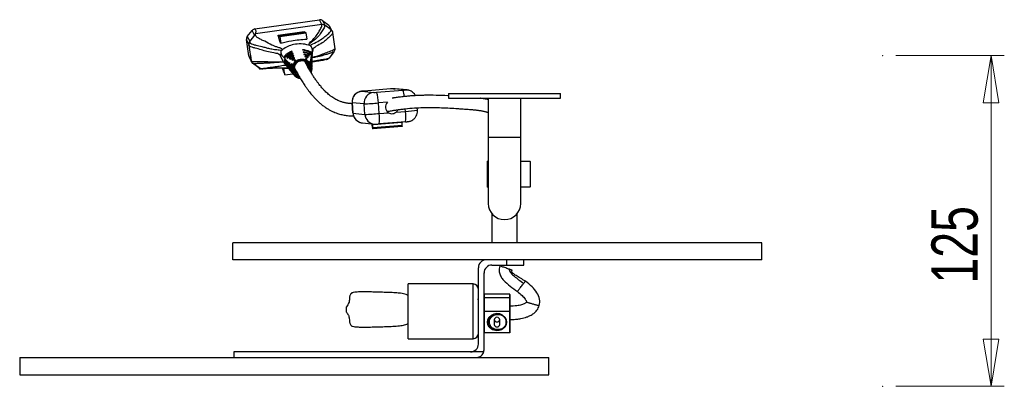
# Model space of a CAD drawing. Header units: millimetres. Extents: x 634 to 798, y 258 to 669.
# Tile 5 of 6: x 634 to 709, y 642 to 669. Entities that reach past the tile are written whole.
import ezdxf

# ---------------------------------------------------------------- set-up
doc = ezdxf.new("R2010")
doc.units = ezdxf.units.MM
doc.header["$PDSIZE"] = -1
doc.styles.add('SLDTEXTSTYLE0', font='TXT', dxfattribs={"width": 0.75})
doc.dimstyles.new('SLDDIMSTYLE0', dxfattribs={"dimtxt": 3.5, "dimasz": 3.556, "dimexe": 0, "dimexo": 0.0625, "dimgap": 0.875, "dimtad": 1, "dimdec": 0, "dimlfac": 5, "dimrnd": 1e-09, "dimzin": 12, "dimdsep": 46, "dimtxsty": 'SLDTEXTSTYLE0', "dimblk1": 'CLOSED', "dimblk2": 'CLOSED', "dimsah": 1, "dimcen": 0.09, "dimadec": 0, "dimazin": 3, "dimtfac": 1, "dimtofl": 0, "dimtmove": 0, "dimatfit": 3, "dimldrblk": 'CLOSED', "dimfxl": 0, "dimfrac": 2, "dimtolj": 1, "dimtzin": 12, "dimarcsym": 0})

# ---------------------------------------------------------------- blocks, each defined once
blk = doc.blocks.new('_Closed')
at = {"color": 0, "linetype": 'ByBlock', "lineweight": -2}
for p, q in [((-1, 0.166667), (0, 0)), ((-1, 0.166667), (-1, -0.166667)), ((0, 0), (-1, -0.166667)), ((0, 0), (-1, 0))]:
    blk.add_line(p, q, dxfattribs=at)
blk = doc.blocks.new('_D_2')
at = {"color": 7, "linetype": 'Continuous', "lineweight": 0}
for p, q in [((700.643, 666.529), (708.834, 666.529)), ((707.834, 666.529), (707.834, 641.529)), ((700.643, 641.529), (708.834, 641.529))]:
    blk.add_line(p, q, dxfattribs=at)
at = {"color": 7, "linetype": 'Continuous', "lineweight": 18, "xscale": 3.556, "yscale": 3.556}
for p, rotation in [((707.834, 666.529), 90.0000000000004), ((707.834, 641.529), 270.0000000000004)]:
    blk.add_blockref('_Closed', p, dxfattribs=dict(at, rotation=rotation))
at = {"color": 7, "linetype": 'Continuous', "lineweight": 18, "insert": (703.322, 649.298), "char_height": 3.5, "attachment_point": 1, "rotation": 90, "style": 'SLDTEXTSTYLE0'}
blk.add_mtext('125', dxfattribs=at)

msp = doc.modelspace()

# ---------------------------------------------------------------- linework, layer by layer
at = {"color": 7, "linetype": 'Continuous', "lineweight": 25}
for p, q in [((652.162, 668.555), (657.056, 669.244)), ((652.162, 668.555), (652.245, 668.393)), ((657.237, 668.894), (652.22, 668.187)), ((657.237, 668.894), (657.056, 669.244)), ((657.237, 668.894), (657.237, 668.894)), ((657.277, 669.188), (657.458, 668.838)), ((657.277, 669.188), (657.751, 668.833)), ((657.458, 668.838), (657.457, 668.838)), ((657.931, 668.482), (657.458, 668.838)), ((657.931, 668.482), (657.751, 668.833)), ((658.015, 668.382), (657.835, 668.733)), ((651.598, 667.965), (651.964, 668.439)), ((651.598, 667.965), (651.779, 667.615)), ((652.144, 668.089), (651.78, 667.616)), ((652.144, 668.089), (651.964, 668.439)), ((652.245, 668.393), (652.22, 668.187)), ((653.925, 668.078), (655.902, 668.357)), ((653.925, 668.078), (653.928, 668.076)), ((653.928, 668.076), (655.905, 668.354)), ((653.946, 668.063), (655.922, 668.341)), ((653.946, 668.063), (653.949, 668.06)), ((653.949, 668.06), (655.926, 668.339)), ((653.966, 668.047), (655.943, 668.326)), ((653.966, 668.047), (653.969, 668.045)), ((653.969, 668.045), (655.946, 668.323)), ((653.986, 668.031), (655.963, 668.31)), ((653.986, 668.031), (653.989, 668.029)), ((653.989, 668.029), (655.966, 668.308)), ((654.006, 668.018), (655.983, 668.296)), ((654.006, 668.018), (654.009, 668.015)), ((654.009, 668.015), (655.986, 668.293)), ((654.027, 668), (656.004, 668.279)), ((654.027, 668), (654.03, 667.998)), ((654.03, 667.998), (656.007, 668.277)), ((654.047, 667.985), (656.024, 668.263)), ((654.047, 667.985), (654.054, 667.979)), ((654.054, 667.979), (656.031, 668.258)), ((654.054, 667.979), (654.12, 667.477)), ((655.902, 668.357), (655.905, 668.354)), ((655.905, 668.354), (655.908, 668.339)), ((655.922, 668.341), (655.926, 668.339)), ((655.926, 668.339), (655.928, 668.324)), ((655.943, 668.326), (655.946, 668.323)), ((655.946, 668.323), (655.949, 668.308)), ((655.963, 668.31), (655.966, 668.308)), ((655.966, 668.308), (655.969, 668.294)), ((655.983, 668.296), (655.986, 668.293)), ((655.986, 668.293), (655.989, 668.277)), ((656.004, 668.279), (656.007, 668.277)), ((656.007, 668.277), (656.009, 668.261)), ((656.024, 668.263), (656.031, 668.258)), ((656.031, 668.258), (656.094, 667.779)), ((657.932, 668.482), (657.931, 668.482)), ((658.045, 668.287), (658.045, 668.288)), ((658.045, 668.287), (658.207, 667.044)), ((651.719, 667.395), (651.538, 667.746)), ((651.701, 666.503), (651.538, 667.746)), ((651.718, 667.31), (651.893, 666.119)), ((651.779, 667.615), (651.78, 667.616)), ((651.701, 666.503), (651.881, 666.153)), ((651.73, 666.408), (651.911, 666.056)), ((651.827, 666.569), (651.881, 666.155)), ((654.051, 666.582), (654.319, 666.05)), ((654.147, 666.919), (654.252, 666.996)), ((654.202, 666.549), (654.759, 665.961)), ((654.389, 666.459), (654.548, 666.481)), ((654.389, 666.459), (654.478, 666.425)), ((654.583, 666.384), (654.736, 666.405)), ((654.583, 666.384), (654.668, 666.349)), ((655.088, 666.553), (654.768, 666.307)), ((654.768, 666.307), (654.923, 666.329)), ((654.768, 666.307), (654.851, 666.272)), ((654.851, 666.272), (655.114, 666.478)), ((655.146, 666.387), (654.948, 666.23)), ((654.998, 666.805), (654.972, 666.879)), ((654.982, 666.798), (654.972, 666.879)), ((655.056, 666.643), (655.029, 666.717)), ((655.04, 666.634), (655.029, 666.717)), ((655.029, 666.195), (655.173, 666.31)), ((655.114, 666.478), (655.088, 666.553)), ((655.099, 666.466), (655.088, 666.553)), ((655.173, 666.31), (655.146, 666.387)), ((655.158, 666.298), (655.146, 666.387)), ((655.76, 667.006), (655.787, 666.932)), ((655.818, 666.842), (655.845, 666.767)), ((655.877, 666.676), (655.903, 666.6)), ((656.238, 666.468), (655.903, 666.6)), ((655.936, 666.507), (656.187, 666.405)), ((655.936, 666.507), (655.963, 666.429)), ((656.146, 666.352), (655.963, 666.429)), ((655.995, 666.333), (656.097, 666.289)), ((655.995, 666.333), (656.022, 666.252)), ((656.187, 666.405), (656.063, 666.387)), ((656.187, 666.405), (656.146, 666.352)), ((656.282, 666.52), (656.151, 666.502)), ((656.282, 666.52), (656.238, 666.468)), ((656.383, 666.637), (656.256, 666.619)), ((656.383, 666.637), (656.336, 666.584)), ((656.489, 666.755), (656.361, 666.737)), ((656.402, 666.196), (656.487, 666.748)), ((656.438, 666.278), (656.455, 666.327)), ((656.487, 666.748), (656.442, 666.702)), ((656.455, 666.327), (656.478, 666.021)), ((656.485, 666.434), (656.471, 666.199)), ((656.473, 666.385), (656.485, 666.434)), ((656.484, 666.117), (656.473, 666.385)), ((656.475, 666.296), (656.497, 666.491)), ((656.505, 666.539), (656.48, 666.377)), ((656.489, 666.755), (656.487, 666.748)), ((656.488, 666.759), (656.52, 666.967)), ((656.488, 666.759), (656.489, 666.755)), ((656.497, 666.491), (656.505, 666.539)), ((656.509, 666.373), (656.529, 666.823)), ((656.547, 666.993), (656.523, 666.823)), ((657.781, 666.35), (657.782, 666.351)), ((658.147, 666.825), (657.782, 666.351)), ((658.147, 666.825), (658.148, 666.826)), ((658.207, 667.043), (658.207, 667.044)), ((652.469, 665.602), (652.033, 665.929)), ((652.094, 665.922), (652.633, 665.527)), ((654.251, 665.578), (654.256, 665.565)), ((654.256, 665.565), (654.268, 665.566)), ((654.319, 666.05), (654.431, 665.911)), ((654.366, 665.593), (654.677, 665.571)), ((654.433, 665.073), (654.366, 665.593)), ((654.426, 666.2), (654.373, 666.239)), ((654.426, 665.907), (654.679, 665.605)), ((654.549, 666.114), (654.492, 666.153)), ((654.683, 666.031), (654.621, 666.068)), ((654.773, 665.987), (654.759, 665.961)), ((654.849, 665.952), (654.773, 665.987)), ((654.823, 665.894), (654.849, 665.952)), ((654.823, 665.894), (654.899, 665.813)), ((654.939, 665.908), (654.899, 665.813)), ((655.012, 665.872), (654.939, 665.908)), ((654.948, 666.23), (655.099, 666.251)), ((654.948, 666.23), (655.029, 666.195)), ((654.962, 665.747), (655.012, 665.872)), ((654.962, 665.747), (654.996, 665.711)), ((654.996, 665.711), (654.996, 665.711)), ((655.205, 666.217), (655.125, 666.152)), ((655.125, 666.152), (655.212, 666.165)), ((655.125, 666.152), (655.205, 666.117)), ((655.129, 665.592), (655.174, 665.57)), ((655.232, 666.139), (655.205, 666.217)), ((655.212, 666.165), (655.205, 666.217)), ((655.205, 666.117), (655.232, 666.139)), ((655.227, 666.135), (655.212, 666.165)), ((656.007, 665.998), (656.016, 666.049)), ((656.097, 666.289), (656.014, 666.278)), ((656.057, 666.237), (656.022, 666.252)), ((656.097, 666.289), (656.057, 666.237)), ((656.306, 666.054), (656.339, 666.105)), ((656.368, 665.976), (656.306, 666.054)), ((656.339, 666.105), (656.38, 666.056)), ((656.361, 665.933), (656.368, 665.976)), ((656.361, 665.933), (656.361, 665.933)), ((656.38, 666.056), (656.395, 666.152)), ((656.381, 666.167), (656.402, 666.196)), ((656.395, 666.152), (656.381, 666.167)), ((656.402, 666.196), (656.412, 666.218)), ((656.473, 665.541), (656.476, 665.591)), ((656.479, 665.671), (656.483, 665.767)), ((656.487, 665.847), (656.491, 665.942)), ((656.494, 666.022), (656.498, 666.118)), ((656.502, 666.197), (656.506, 666.293)), ((654.28, 665.498), (654.285, 665.486)), ((654.285, 665.486), (654.296, 665.487)), ((654.309, 665.418), (654.313, 665.406)), ((654.313, 665.406), (654.325, 665.408)), ((654.338, 665.339), (654.342, 665.327)), ((654.342, 665.327), (654.354, 665.329)), ((654.367, 665.257), (654.37, 665.247)), ((654.37, 665.247), (654.383, 665.249)), ((654.395, 665.18), (654.399, 665.168)), ((654.399, 665.168), (654.411, 665.17)), ((654.424, 665.1), (654.433, 665.073)), ((654.433, 665.073), (655.034, 665.158)), ((654.724, 665.552), (654.778, 665.487)), ((654.823, 665.434), (654.877, 665.369)), ((654.842, 665.429), (654.864, 665.401)), ((654.921, 665.316), (654.975, 665.251)), ((655.02, 665.198), (655.074, 665.134)), ((655.119, 665.08), (655.147, 665.046)), ((655.154, 665.484), (655.125, 665.504)), ((655.126, 665.478), (655.176, 665.441)), ((655.203, 665.388), (655.129, 665.446)), ((655.133, 665.421), (655.225, 665.345)), ((655.176, 665.441), (655.154, 665.484)), ((655.158, 665.453), (655.154, 665.484)), ((655.225, 665.345), (655.203, 665.388)), ((655.207, 665.358), (655.203, 665.388)), ((655.274, 665.249), (655.252, 665.293)), ((655.256, 665.262), (655.252, 665.293)), ((655.324, 665.154), (655.301, 665.197)), ((655.305, 665.166), (655.301, 665.197)), ((655.373, 665.058), (655.351, 665.101)), ((655.355, 665.071), (655.351, 665.101)), ((660.256, 663.834), (661.155, 663.744)), ((662.422, 664.011), (660.437, 663.852)), ((661.371, 663.758), (663.357, 663.918)), ((663.538, 663.935), (662.639, 664.025)), ((663.68, 663.934), (662.781, 664.024)), ((666.816, 663.675), (666.816, 663.311)), ((666.816, 663.675), (675.27, 663.675)), ((675.27, 663.311), (675.27, 663.675)), ((659.521, 662.974), (659.583, 662.176)), ((660.423, 662.883), (659.525, 662.973)), ((659.587, 662.175), (659.525, 662.973)), ((660.486, 662.085), (660.423, 662.883)), ((661.569, 662.156), (661.506, 662.954)), ((664.462, 662.403), (664.448, 662.583)), ((666.816, 663.311), (675.27, 663.311)), ((669.813, 663.311), (669.813, 660.359)), ((672.273, 660.359), (672.273, 663.311)), ((659.587, 662.175), (660.486, 662.085)), ((661.569, 662.156), (662.273, 662.213)), ((662.85, 662.259), (663.555, 662.316)), ((660.302, 661.443), (661.201, 661.353)), ((661.06, 661.098), (661.044, 661.298)), ((663.301, 661.472), (661.082, 661.294)), ((661.098, 661.095), (661.082, 661.294)), ((663.315, 661.174), (661.097, 660.996)), ((661.098, 661.095), (663.316, 661.273)), ((663.546, 661.525), (661.56, 661.366)), ((663.316, 661.273), (663.301, 661.472)), ((661.097, 660.996), (661.077, 660.998)), ((669.813, 660.359), (669.813, 655.359)), ((672.273, 655.359), (672.273, 660.359)), ((669.743, 658.529), (669.743, 656.609)), ((669.763, 658.549), (669.813, 658.549)), ((672.273, 658.549), (672.96, 658.549)), ((672.96, 658.549), (672.985, 658.529)), ((672.985, 658.529), (672.985, 656.609)), ((669.813, 656.589), (669.763, 656.589)), ((672.96, 656.589), (672.273, 656.589)), ((672.96, 656.589), (672.985, 656.609)), ((670.073, 654.596), (670.073, 652.389)), ((672.013, 652.389), (672.013, 654.597)), ((650.506, 651.099), (650.506, 652.389)), ((690.506, 652.389), (650.506, 652.389)), ((690.506, 651.099), (690.506, 652.389)), ((690.506, 651.099), (650.506, 651.099)), ((670.095, 650.699), (671.197, 650.699)), ((671.197, 651.099), (671.197, 650.699)), ((671.197, 650.699), (672.517, 650.699)), ((672.517, 650.699), (672.517, 651.099)), ((669.067, 644.727), (669.067, 650.499)), ((669.495, 650.101), (669.495, 650.09)), ((669.495, 644.299), (669.495, 650.099)), ((668.667, 649.269), (663.767, 649.269)), ((663.767, 645.129), (663.767, 649.269)), ((671.435, 648.499), (669.515, 648.499)), ((671.455, 648.479), (671.455, 648.204)), ((669.054, 648.091), (669.01, 648.091)), ((669.067, 648.116), (669.051, 648.087)), ((669.515, 648.22), (669.515, 647.197)), ((671.435, 648.22), (669.515, 648.22)), ((671.435, 647.197), (671.435, 648.22)), ((671.455, 648.204), (671.455, 647.191)), ((659.084, 647.174), (659.084, 647.536)), ((659.084, 647.137), (659.084, 647.174)), ((669.495, 647.191), (669.515, 647.197)), ((671.435, 647.197), (669.515, 647.197)), ((669.515, 647.197), (669.515, 645.571)), ((671.455, 647.191), (671.435, 647.197)), ((671.435, 645.571), (671.435, 647.197)), ((671.455, 647.191), (671.455, 645.594)), ((669.059, 646.232), (669.067, 646.246)), ((670.267, 646.554), (670.267, 646.214)), ((670.683, 646.214), (670.683, 646.554)), ((671.104, 646.664), (671.1, 646.67)), ((671.175, 646.393), (671.172, 646.453)), ((671.175, 646.384), (671.175, 646.39)), ((669.495, 645.594), (669.515, 645.571)), ((671.435, 645.571), (669.515, 645.571)), ((671.034, 646.011), (671.098, 646.104)), ((671.455, 645.594), (671.435, 645.571)), ((663.767, 645.129), (668.667, 645.129)), ((650.565, 644.127), (650.565, 643.699)), ((669.47, 644.127), (650.565, 644.127)), ((634.386, 643.699), (634.386, 642.409)), ((634.386, 643.699), (674.386, 643.699)), ((674.386, 642.409), (674.386, 643.699)), ((634.386, 642.409), (674.386, 642.409))]:
    msp.add_line(p, q, dxfattribs=at)
at = {"color": 8, "linetype": 'Continuous', "lineweight": 25}
for p, q in [((662.639, 664.025), (662.781, 664.024)), ((663.538, 663.935), (663.68, 663.934)), ((659.525, 662.973), (659.521, 662.974)), ((662.192, 663.009), (661.506, 662.954)), ((659.583, 662.176), (659.587, 662.175)), ((663.555, 662.316), (663.539, 662.512)), ((669.813, 660.359), (672.273, 660.359)), ((669.813, 658.529), (669.743, 658.529)), ((672.985, 658.529), (672.273, 658.529)), ((669.743, 656.609), (669.813, 656.609)), ((672.273, 656.609), (672.985, 656.609)), ((668.667, 645.129), (668.667, 649.269)), ((669.515, 648.499), (669.515, 648.22)), ((671.435, 648.22), (671.435, 648.499))]:
    msp.add_line(p, q, dxfattribs=at)
at = {"color": 7, "linetype": 'Continuous', "lineweight": 25, "flags": 128}
for points in [[(653.928, 668.076), (653.934, 668.047), (653.939, 668.024), (653.943, 668.009), (653.946, 668.002), (653.948, 668.005), (653.949, 668.016), (653.948, 668.036), (653.946, 668.063)], [(653.949, 668.06), (653.954, 668.031), (653.959, 668.008), (653.963, 667.992), (653.967, 667.986), (653.969, 667.988), (653.969, 668), (653.968, 668.02), (653.966, 668.047)], [(653.969, 668.045), (653.975, 668.015), (653.98, 667.991), (653.984, 667.976), (653.987, 667.969), (653.989, 667.972), (653.989, 667.984), (653.989, 668.004), (653.986, 668.031)], [(653.989, 668.029), (653.995, 667.999), (654, 667.975), (654.004, 667.959), (654.008, 667.952), (654.009, 667.956), (654.01, 667.968), (654.009, 667.989), (654.006, 668.018)], [(654.009, 668.015), (654.015, 667.984), (654.02, 667.959), (654.025, 667.943), (654.028, 667.936), (654.03, 667.939), (654.03, 667.951), (654.029, 667.972), (654.027, 668)], [(654.03, 667.998), (654.036, 667.967), (654.041, 667.942), (654.045, 667.926), (654.048, 667.919), (654.05, 667.922), (654.051, 667.935), (654.05, 667.956), (654.047, 667.985)], [(654.256, 665.565), (654.255, 665.585), (654.255, 665.598), (654.257, 665.602), (654.26, 665.596), (654.264, 665.582), (654.269, 665.56), (654.275, 665.531), (654.28, 665.498)], [(656.079, 665.871), (656.087, 665.922), (656.09, 666.001)], [(656.111, 665.985), (656.109, 665.879), (656.101, 665.825)], [(654.285, 665.486), (654.284, 665.506), (654.284, 665.519), (654.286, 665.523), (654.289, 665.518), (654.293, 665.503), (654.298, 665.481), (654.303, 665.452), (654.309, 665.418)], [(654.313, 665.406), (654.312, 665.428), (654.312, 665.441), (654.314, 665.445), (654.317, 665.439), (654.321, 665.425), (654.326, 665.402), (654.332, 665.373), (654.338, 665.339)], [(654.342, 665.327), (654.341, 665.349), (654.341, 665.362), (654.343, 665.366), (654.346, 665.36), (654.35, 665.345), (654.355, 665.322), (654.361, 665.292), (654.367, 665.257)], [(654.37, 665.247), (654.369, 665.269), (654.369, 665.283), (654.371, 665.288), (654.374, 665.282), (654.378, 665.268), (654.383, 665.245), (654.389, 665.215), (654.395, 665.18)], [(654.399, 665.168), (654.398, 665.191), (654.398, 665.205), (654.4, 665.209), (654.403, 665.204), (654.407, 665.189), (654.412, 665.166), (654.418, 665.135), (654.424, 665.1)], [(655.252, 665.293), (655.16, 665.369), (655.139, 665.391)], [(655.145, 665.366), (655.182, 665.325), (655.274, 665.249)], [(655.301, 665.197), (655.209, 665.273), (655.154, 665.338)], [(655.162, 665.315), (655.231, 665.23), (655.324, 665.154)], [(663.68, 663.934), (663.694, 663.933), (663.767, 663.921)], [(662.984, 662.436), (662.929, 662.343), (662.85, 662.259)], [(663.298, 661.506), (663.299, 661.491), (663.301, 661.472)], [(670.475, 647.034), (670.698, 647.003), (670.898, 646.91), (671.058, 646.766), (671.16, 646.585), (671.195, 646.384), (671.16, 646.183), (671.058, 646.002), (670.898, 645.858), (670.698, 645.765), (670.475, 645.734), (670.253, 645.765), (670.052, 645.858), (669.893, 646.002), (669.79, 646.183), (669.755, 646.384), (669.79, 646.585), (669.893, 646.766), (670.052, 646.91), (670.253, 647.003), (670.475, 647.034)], [(670.475, 647.025), (670.248, 646.991), (670.045, 646.892), (669.889, 646.738), (669.797, 646.548), (669.778, 646.34), (669.834, 646.139), (669.96, 645.964), (670.142, 645.836), (670.36, 645.769), (670.59, 645.769), (670.808, 645.836), (670.884, 645.88)]]:
    msp.add_lwpolyline(points, dxfattribs=at)
at = {"color": 8, "linetype": 'Continuous', "lineweight": 25, "flags": 128}
msp.add_lwpolyline([(656.358, 665.612), (656.348, 665.392), (656.34, 665.361)], dxfattribs=at)
at = {"color": 7, "linetype": 'Continuous', "lineweight": 25}
for centre, radius, start, end in [((652.205, 668.253), 0.304, 98.03118, 142.33314), ((657.099, 668.949), 0.298, 53.23446, 98.15582), ((657.576, 668.6), 0.291, 27.26504, 53.1223), ((651.833, 667.784), 0.297, 142.23067, 187.29873), ((653.504, 668.029), 0.424, 359.38487, 6.63178), ((651.989, 666.541), 0.291, 187.42145, 207.24544), ((655.705, 665.523), 0.733, 165.15476, 263.12708), ((655.727, 665.525), 0.637, 7.83828, 253.31668), ((655.722, 665.531), 0.597, 350.96739, 248.13222), ((655.552, 665.889), 0.587, 349.07214, 7.32587), ((655.575, 665.845), 0.587, 349.11895, 9.8448), ((655.602, 665.793), 0.586, 349.58327, 12.84098), ((655.625, 665.75), 0.586, 349.78796, 15.2972), ((655.652, 665.698), 0.585, 350.22113, 18.24859), ((655.675, 665.654), 0.585, 350.44228, 20.66737), ((655.702, 665.602), 0.585, 350.87434, 23.57117), ((655.725, 665.559), 0.584, 351.11287, 25.97289), ((655.673, 665.587), 0.583, 210.89763, 236.35173), ((655.696, 665.543), 0.583, 208.49374, 236.35392), ((660.322, 663.037), 0.8, 94.71621, 184.60541), ((660.557, 661.702), 2.153, 93.19639, 98.02769), ((661.221, 662.947), 0.8, 94.71621, 184.60541), ((660.991, 667.918), 4.177, 272.25077, 275.22801), ((659.06, 662.958), 2.446, 359.90972, 19.11217), ((662.803, 659.852), 4.177, 92.25077, 95.22801), ((663.237, 666.067), 2.153, 273.19639, 278.02769), ((659.603, 683.75), 20.883, 272.25077, 275.22801), ((662.533, 662.641), 0.501, 132.82735, 238.80676), ((659.666, 682.953), 20.883, 272.25077, 275.22801), ((659.42, 661.786), 2.181, 348.90778, 9.78601), ((661.406, 661.945), 2.181, 348.90778, 9.78601), ((660.222, 661.238), 0.825, 4.13855, 9.18036), ((661.366, 661.098), 0.306, 179.90972, 199.11217), ((661.842, 661.361), 0.763, 179.64197, 185.01992), ((660.83, 661.048), 0.273, 348.90778, 9.78601), ((663.048, 661.226), 0.273, 348.90778, 9.78601), ((669.763, 658.529), 0.02, 90, 180), ((669.763, 656.609), 0.02, 180, 270), ((671.043, 655.359), 1.23, 180, 0), ((669.667, 650.499), 0.6, 90, 180), ((670.095, 650.099), 0.6, 90, 180), ((668.667, 648.869), 0.4, 0, 90), ((669.515, 648.479), 0.02, 90, 180), ((671.435, 648.479), 0.02, 0, 90), ((669.513, 648.202), 0.0182, 83.96986, 172.31189), ((671.437, 648.202), 0.0182, 7.68811, 96.03014), ((670.497, 646.334), 0.692, 18.97847, 91.782), ((670.475, 646.537), 0.209, 4.68754, 175.31246), ((670.475, 646.231), 0.209, 184.68754, 355.31246), ((670.475, 646.602), 0.21, 189.14428, 350.85572), ((668.667, 645.529), 0.4, 270, 0), ((668.467, 644.727), 0.6, 270, 0), ((668.895, 644.299), 0.6, 343.3415, 0)]:
    msp.add_arc(centre, radius, start, end, dxfattribs=at)
at = {"color": 8, "linetype": 'Continuous', "lineweight": 25}
for centre, radius, start, end in [((662.163, 663.41), 1.298, 1.16514, 23.03539), ((660.383, 662.236), 0.797, 184.39777, 264.21562), ((661.281, 662.147), 0.797, 184.39702, 264.826), ((662.774, 675.136), 12.844, 273.48448, 277.55024)]:
    msp.add_arc(centre, radius, start, end, dxfattribs=at)
at = {"color": 7, "linetype": 'Continuous', "lineweight": 25}
for points, knots in [([(656.237, 667.329), (656.237, 667.329), (656.236, 667.333), (656.232, 667.35), (656.235, 667.399), (656.367, 667.564), (656.651, 667.819), (656.899, 668.138), (657.092, 668.455), (657.22, 668.709), (657.238, 668.851), (657.237, 668.894), (657.237, 668.894)], [0, 0, 0, 0, 0.001007, 0.00908, 0.033435, 0.096994, 0.300982, 0.504562, 0.706916, 0.908873, 0.999998, 1, 1, 1, 1]), ([(657.457, 668.838), (657.449, 668.794), (657.424, 668.657), (657.273, 668.4), (657.053, 668.089), (656.772, 667.771), (656.444, 667.53), (656.262, 667.39), (656.241, 667.347), (656.238, 667.333), (656.237, 667.329), (656.237, 667.329)], [0, 0, 0, 0, 0.095396, 0.297245, 0.499457, 0.702537, 0.905919, 0.967203, 0.991037, 0.998994, 1, 1, 1, 1]), ([(657.237, 668.894), (657.248, 668.895), (657.292, 668.9), (657.371, 668.89), (657.428, 668.855), (657.457, 668.838)], [0, 0, 0, 0, 0.136987, 0.568486, 1, 1, 1, 1]), ([(652.245, 668.393), (652.237, 668.357), (652.227, 668.308), (652.209, 668.238), (652.199, 668.203), (652.19, 668.176), (652.182, 668.156), (652.175, 668.14), (652.168, 668.126), (652.162, 668.115), (652.155, 668.104), (652.15, 668.096), (652.146, 668.091), (652.144, 668.089)], [0, 0, 0, 0, 0.489969, 0.65546, 0.76668, 0.841604, 0.892276, 0.926759, 0.950452, 0.973569, 0.983607, 0.99375, 1, 1, 1, 1]), ([(654.252, 666.996), (654.212, 667.029), (654.133, 667.095), (653.874, 667.165), (653.641, 667.241), (653.317, 667.392), (653.032, 667.57), (652.633, 667.74), (652.387, 667.869), (652.207, 668.016), (652.216, 668.129), (652.22, 668.187)], [0, 0, 0, 0, 0.077677, 0.155762, 0.233796, 0.311121, 0.556525, 0.667295, 0.777065, 0.886139, 1, 1, 1, 1]), ([(654.12, 667.477), (654.084, 667.582), (654.019, 667.771), (653.956, 667.947), (653.928, 668.025)], [0, 0, 0, 0, 0.555545, 1, 1, 1, 1]), ([(656.352, 667.292), (656.352, 667.292), (656.356, 667.305), (656.391, 667.349), (656.659, 667.472), (657.054, 667.666), (657.391, 667.911), (657.7, 668.149), (657.892, 668.342), (657.928, 668.45), (657.932, 668.482), (657.932, 668.482)], [0, 0, 0, 0, 0.000002, 0.036467, 0.113516, 0.31418, 0.51505, 0.714899, 0.914008, 0.999999, 1, 1, 1, 1]), ([(658.045, 668.288), (658.045, 668.288), (658.043, 668.256), (658.011, 668.148), (657.819, 667.949), (657.521, 667.683), (657.177, 667.436), (656.788, 667.238), (656.562, 667.061), (656.545, 667.009), (656.547, 666.993), (656.547, 666.993)], [0, 0, 0, 0, 0.000001, 0.087905, 0.289446, 0.491774, 0.695002, 0.898321, 0.967234, 0.999998, 1, 1, 1, 1]), ([(657.932, 668.482), (657.937, 668.478), (657.968, 668.453), (658.019, 668.393), (658.036, 668.324), (658.045, 668.288)], [0, 0, 0, 0, 0.0818748, 0.5134049, 1, 1, 1, 1]), ([(651.744, 667.557), (651.743, 667.554), (651.735, 667.539), (651.702, 667.454), (651.705, 667.381), (651.707, 667.335)], [0, 0, 0, 0, 0.075898, 0.416267, 1, 1, 1, 1]), ([(651.726, 667.296), (651.72, 667.302), (651.707, 667.313), (651.711, 667.327), (651.713, 667.335)], [0, 0, 0, 0, 0.462817, 1, 1, 1, 1]), ([(651.779, 667.615), (651.772, 667.606), (651.758, 667.588), (651.751, 667.567), (651.748, 667.556)], [0, 0, 0, 0, 0.489191, 1, 1, 1, 1]), ([(651.78, 667.616), (651.78, 667.616), (651.768, 667.591), (651.765, 667.538), (651.833, 667.455), (652.001, 667.383), (652.303, 667.302), (652.665, 667.231), (652.986, 667.141), (653.274, 667.063), (653.626, 667), (653.988, 666.975), (654.122, 666.937), (654.147, 666.919), (654.147, 666.919)], [0, 0, 0, 0, 0.000002, 0.067791, 0.135527, 0.22962, 0.32412, 0.48504, 0.599303, 0.713513, 0.826838, 0.938254, 0.999998, 1, 1, 1, 1]), ([(654.12, 667.477), (654.389, 667.546), (655.037, 667.71), (655.704, 667.753), (656.094, 667.779)], [0, 0, 0, 0, 0.4159839, 1, 1, 1, 1]), ([(656.237, 667.329), (656.047, 667.369), (655.668, 667.449), (655.124, 667.388), (654.644, 667.238), (654.383, 667.077), (654.252, 666.996)], [0, 0, 0, 0, 0.280421, 0.559556, 0.779163, 1, 1, 1, 1]), ([(656.352, 667.292), (656.33, 667.299), (656.292, 667.312), (656.254, 667.324), (656.237, 667.329)], [0, 0, 0, 0, 0.560502, 1, 1, 1, 1]), ([(656.52, 666.967), (656.501, 667.039), (656.479, 667.121), (656.428, 667.214), (656.413, 667.238), (656.4, 667.255), (656.388, 667.267), (656.378, 667.277), (656.368, 667.284), (656.361, 667.288), (656.355, 667.291), (656.352, 667.292), (656.352, 667.292)], [0, 0, 0, 0, 0.689726, 0.789292, 0.856736, 0.90267, 0.934214, 0.963859, 0.978897, 0.989796, 0.997442, 1, 1, 1, 1]), ([(654.202, 666.549), (654.162, 666.573), (654.114, 666.603), (654.072, 666.615), (654.06, 666.616), (654.053, 666.615), (654.049, 666.611), (654.047, 666.607), (654.047, 666.603), (654.047, 666.597), (654.048, 666.591), (654.05, 666.586), (654.051, 666.583), (654.051, 666.582)], [0, 0, 0, 0, 0.624357, 0.744262, 0.825268, 0.880202, 0.917671, 0.943448, 0.961412, 0.980695, 0.988501, 0.996397, 1, 1, 1, 1]), ([(654.147, 666.919), (654.146, 666.918), (654.143, 666.915), (654.139, 666.91), (654.131, 666.897), (654.121, 666.859), (654.132, 666.735), (654.171, 666.632), (654.202, 666.549)], [0, 0, 0, 0, 0.005161, 0.011801, 0.024281, 0.06984, 0.250576, 1, 1, 1, 1]), ([(654.972, 666.879), (654.808, 666.792), (654.593, 666.677), (654.429, 666.501), (654.389, 666.459)], [0, 0, 0, 0, 0.758795, 1, 1, 1, 1]), ([(654.478, 666.425), (654.601, 666.542), (654.759, 666.692), (654.954, 666.785), (654.998, 666.805)], [0, 0, 0, 0, 0.77755, 1, 1, 1, 1]), ([(655.029, 666.717), (654.892, 666.637), (654.729, 666.542), (654.603, 666.405), (654.583, 666.384)], [0, 0, 0, 0, 0.84219, 1, 1, 1, 1]), ([(654.668, 666.349), (654.759, 666.436), (654.878, 666.549), (655.022, 666.625), (655.056, 666.643)], [0, 0, 0, 0, 0.767407, 1, 1, 1, 1]), ([(655.76, 667.006), (655.941, 666.975), (656.2, 666.93), (656.422, 666.798), (656.488, 666.759)], [0, 0, 0, 0, 0.7013931, 1, 1, 1, 1]), ([(656.442, 666.702), (656.295, 666.78), (656.087, 666.89), (655.854, 666.922), (655.787, 666.932)], [0, 0, 0, 0, 0.708259, 1, 1, 1, 1]), ([(655.818, 666.842), (655.973, 666.809), (656.172, 666.765), (656.344, 666.661), (656.383, 666.637)], [0, 0, 0, 0, 0.772686, 1, 1, 1, 1]), ([(656.336, 666.584), (656.226, 666.643), (656.07, 666.726), (655.896, 666.758), (655.845, 666.767)], [0, 0, 0, 0, 0.705669, 1, 1, 1, 1]), ([(655.877, 666.676), (655.998, 666.643), (656.14, 666.606), (656.264, 666.531), (656.282, 666.52)], [0, 0, 0, 0, 0.856164, 1, 1, 1, 1]), ([(657.584, 666.236), (657.589, 666.236), (657.628, 666.243), (657.703, 666.269), (657.754, 666.322), (657.781, 666.35)], [0, 0, 0, 0, 0.068779, 0.501415, 1, 1, 1, 1]), ([(658.207, 667.043), (658.208, 667.033), (658.212, 666.99), (658.202, 666.911), (658.166, 666.855), (658.148, 666.826)], [0, 0, 0, 0, 0.133768, 0.566878, 1, 1, 1, 1]), ([(651.881, 666.155), (651.881, 666.155), (651.871, 666.144), (651.861, 666.13), (651.893, 666.121), (651.899, 666.12)], [0, 0, 0, 0, 0.00003, 0.821412, 1, 1, 1, 1]), ([(651.887, 666.139), (651.891, 666.111), (651.902, 666.046), (651.952, 665.976), (651.991, 665.948), (652.003, 665.94)], [0, 0, 0, 0, 0.347841, 0.802266, 1, 1, 1, 1]), ([(654.319, 666.05), (654.318, 666.05), (654.307, 666.051), (654.228, 666.046), (653.906, 666.013), (653.507, 665.976), (653.2, 665.962), (652.912, 665.953), (652.608, 665.937), (652.293, 665.921), (652.084, 665.919), (651.987, 665.931), (651.989, 665.944), (651.997, 665.956), (651.997, 665.956)], [0, 0, 0, 0, 0.001765, 0.057525, 0.131473, 0.289422, 0.447855, 0.507489, 0.635233, 0.762811, 0.847852, 0.932532, 0.999998, 1, 1, 1, 1]), ([(652.469, 665.602), (652.478, 665.591), (652.497, 665.567), (652.537, 665.537), (652.558, 665.522)], [0, 0, 0, 0, 0.474301, 1, 1, 1, 1]), ([(654.529, 665.797), (654.499, 665.795), (654.438, 665.791), (654.209, 665.754), (653.993, 665.72), (653.691, 665.675), (653.443, 665.642), (653.073, 665.587), (652.825, 665.551), (652.619, 665.523), (652.578, 665.522), (652.558, 665.522)], [0, 0, 0, 0, 0.077159, 0.154882, 0.233099, 0.310526, 0.55625, 0.667985, 0.779387, 0.889314, 1, 1, 1, 1]), ([(652.659, 665.53), (652.821, 665.544), (653.145, 665.574), (653.621, 665.604), (654.027, 665.61), (654.227, 665.603), (654.336, 665.599)], [0, 0, 0, 0, 0.241917, 0.48352, 0.719282, 1, 1, 1, 1]), ([(654.336, 665.599), (654.363, 665.598), (654.438, 665.595), (654.574, 665.599), (654.662, 665.6), (654.701, 665.601)], [0, 0, 0, 0, 0.248826, 0.666865, 1, 1, 1, 1]), ([(654.373, 666.239), (654.428, 666.043), (654.494, 665.809), (654.661, 665.642), (654.689, 665.614)], [0, 0, 0, 0, 0.834558, 1, 1, 1, 1]), ([(654.736, 665.562), (654.697, 665.603), (654.532, 665.778), (654.472, 666.017), (654.426, 666.2)], [0, 0, 0, 0, 0.233875, 1, 1, 1, 1]), ([(654.492, 666.153), (654.527, 665.987), (654.578, 665.742), (654.739, 665.556), (654.79, 665.496)], [0, 0, 0, 0, 0.680038, 1, 1, 1, 1]), ([(654.829, 665.44), (654.81, 665.459), (654.709, 665.559), (654.606, 665.794), (654.567, 666.011), (654.549, 666.114)], [0, 0, 0, 0, 0.106575, 0.573815, 1, 1, 1, 1]), ([(654.621, 666.068), (654.632, 665.946), (654.653, 665.722), (654.777, 665.537), (654.834, 665.453)], [0, 0, 0, 0, 0.5458211, 1, 1, 1, 1]), ([(654.929, 665.323), (654.904, 665.35), (654.804, 665.454), (654.705, 665.701), (654.69, 665.919), (654.683, 666.031)], [0, 0, 0, 0, 0.146215, 0.562591, 1, 1, 1, 1]), ([(654.759, 665.961), (654.763, 665.84), (654.771, 665.605), (654.87, 665.356), (654.968, 665.269), (654.981, 665.258)], [0, 0, 0, 0, 0.4801991, 0.9325552, 1, 1, 1, 1]), ([(655.029, 665.205), (654.997, 665.24), (654.901, 665.347), (654.815, 665.589), (654.82, 665.79), (654.823, 665.894)], [0, 0, 0, 0, 0.189471, 0.579847, 1, 1, 1, 1]), ([(654.899, 665.813), (654.891, 665.719), (654.877, 665.529), (654.951, 665.289), (655.049, 665.18), (655.084, 665.141)], [0, 0, 0, 0, 0.392534, 0.785172, 1, 1, 1, 1]), ([(655.127, 665.086), (655.092, 665.127), (655.001, 665.234), (654.93, 665.469), (654.951, 665.651), (654.962, 665.747)], [0, 0, 0, 0, 0.228394, 0.592586, 1, 1, 1, 1]), ([(654.996, 665.711), (654.996, 665.711), (655.005, 665.746), (655.045, 665.859), (655.159, 666.035), (655.364, 666.193), (655.548, 666.256), (655.737, 666.278), (655.93, 666.261), (656.163, 666.155), (656.297, 666.027), (656.353, 665.946), (656.361, 665.933), (656.361, 665.933)], [0, 0, 0, 0, 0.000007, 0.06217, 0.208401, 0.354158, 0.499886, 0.536244, 0.682504, 0.828618, 0.973187, 0.999993, 1, 1, 1, 1]), ([(654.996, 665.711), (654.997, 665.71), (655, 665.708), (655.01, 665.704), (655.02, 665.701), (655.03, 665.698), (655.035, 665.697), (655.036, 665.696)], [0, 0, 0, 0, 0.240193, 0.480386, 0.720582, 0.910779, 1, 1, 1, 1]), ([(655.036, 665.696), (655.024, 665.617), (654.999, 665.459), (655.065, 665.224), (655.199, 665.027), (655.382, 664.886), (655.525, 664.853), (655.59, 664.839)], [0, 0, 0, 0, 0.208067, 0.414729, 0.621317, 0.82848, 1, 1, 1, 1]), ([(656.33, 665.907), (656.271, 665.979), (656.16, 666.113), (655.921, 666.217), (655.739, 666.233), (655.56, 666.211), (655.385, 666.152), (655.192, 666.002), (655.082, 665.837), (655.047, 665.729), (655.036, 665.696)], [0, 0, 0, 0, 0.170909, 0.317183, 0.463529, 0.499899, 0.645729, 0.791595, 0.937908, 1, 1, 1, 1]), ([(655.126, 665.678), (655.204, 665.53), (655.353, 665.247), (655.566, 664.874), (655.76, 664.557), (655.935, 664.29), (656.091, 664.066), (656.229, 663.88), (656.349, 663.725), (656.453, 663.597), (656.546, 663.488), (656.629, 663.395), (656.71, 663.307), (656.793, 663.221), (656.883, 663.13), (656.981, 663.037), (657.118, 662.913), (657.297, 662.765), (657.512, 662.608), (657.726, 662.472), (657.931, 662.36), (658.126, 662.269), (658.313, 662.194), (658.491, 662.134), (658.663, 662.086), (658.829, 662.048), (658.997, 662.018), (659.173, 661.994), (659.35, 661.979), (659.505, 661.971), (659.596, 661.97), (659.634, 661.97)], [0, 0, 0, 0, 0.0553642, 0.1055416, 0.1508485, 0.1915529, 0.2278804, 0.2594815, 0.2871909, 0.3111309, 0.3314008, 0.3508557, 0.3677568, 0.3862366, 0.4063347, 0.4280224, 0.4512705, 0.4965746, 0.5448886, 0.5910515, 0.6348344, 0.6763441, 0.715705, 0.753411, 0.789639, 0.8244302, 0.8587861, 0.8967534, 0.9387487, 0.9745556, 1, 1, 1, 1]), ([(659.527, 662.896), (659.514, 662.896), (659.459, 662.898), (659.362, 662.905), (659.238, 662.917), (659.123, 662.934), (659.016, 662.954), (658.91, 662.977), (658.801, 663.007), (658.688, 663.043), (658.567, 663.087), (658.435, 663.144), (658.293, 663.215), (658.142, 663.302), (657.984, 663.406), (657.827, 663.524), (657.68, 663.649), (657.549, 663.771), (657.445, 663.875), (657.365, 663.96), (657.3, 664.031), (657.227, 664.113), (657.139, 664.218), (657.032, 664.35), (656.908, 664.514), (656.764, 664.715), (656.613, 664.939), (656.459, 665.185), (656.301, 665.449), (656.129, 665.754), (656.01, 665.982), (655.948, 666.101)], [0, 0, 0, 0, 0.010088, 0.045865, 0.081945, 0.114933, 0.145345, 0.176325, 0.208404, 0.24161, 0.275977, 0.315501, 0.35708, 0.400801, 0.446763, 0.494107, 0.534994, 0.571924, 0.604779, 0.622183, 0.638403, 0.657701, 0.681558, 0.710091, 0.743448, 0.781812, 0.825413, 0.863523, 0.905197, 0.950618, 1, 1, 1, 1]), ([(656.33, 665.907), (656.332, 665.908), (656.336, 665.911), (656.344, 665.916), (656.352, 665.923), (656.359, 665.929), (656.36, 665.932), (656.361, 665.933)], [0, 0, 0, 0, 0.08921, 0.274075, 0.516052, 0.758026, 1, 1, 1, 1]), ([(656.39, 665.303), (656.408, 665.362), (656.451, 665.499), (656.428, 665.715), (656.361, 665.846), (656.33, 665.907)], [0, 0, 0, 0, 0.295162, 0.675512, 1, 1, 1, 1]), ([(656.361, 665.933), (656.361, 665.933), (656.399, 665.873), (656.462, 665.729), (656.489, 665.491), (656.439, 665.335), (656.415, 665.261)], [0, 0, 0, 0, 0.000017, 0.30759, 0.667948, 1, 1, 1, 1]), ([(656.465, 665.592), (656.467, 665.619), (656.477, 665.733), (656.429, 665.865), (656.377, 665.958), (656.368, 665.976)], [0, 0, 0, 0, 0.202104, 0.84987, 1, 1, 1, 1]), ([(656.38, 666.056), (656.42, 665.968), (656.477, 665.844), (656.467, 665.71), (656.464, 665.671)], [0, 0, 0, 0, 0.711915, 1, 1, 1, 1]), ([(656.471, 665.768), (656.473, 665.784), (656.489, 665.902), (656.446, 666.034), (656.4, 666.14), (656.395, 666.152)], [0, 0, 0, 0, 0.121061, 0.901583, 1, 1, 1, 1]), ([(656.412, 666.218), (656.455, 666.1), (656.5, 665.977), (656.478, 665.853), (656.477, 665.848)], [0, 0, 0, 0, 0.96335, 1, 1, 1, 1]), ([(656.482, 665.944), (656.482, 665.945), (656.501, 666.056), (656.469, 666.168), (656.438, 666.278)], [0, 0, 0, 0, 0.011326, 1, 1, 1, 1]), ([(657.584, 666.236), (657.584, 666.236), (657.582, 666.234), (657.549, 666.22), (657.386, 666.185), (657.101, 666.135), (656.9, 666.101), (656.72, 666.071), (656.557, 666.058), (656.495, 666.053)], [0, 0, 0, 0, 0.000002, 0.02914, 0.304578, 0.5831, 0.742963, 0.903253, 1, 1, 1, 1]), ([(654.88, 665.372), (654.883, 665.365), (654.893, 665.345), (654.912, 665.333), (654.925, 665.325)], [0, 0, 0, 0, 0.32551, 1, 1, 1, 1]), ([(660.435, 663.852), (660.416, 663.85), (660.367, 663.846), (660.295, 663.84), (660.248, 663.835), (660.199, 663.828), (660.135, 663.817), (660.049, 663.793), (659.933, 663.743), (659.79, 663.649), (659.657, 663.503), (659.561, 663.317), (659.514, 663.139), (659.523, 663.022), (659.527, 662.975)], [0, 0, 0, 0, 0.040248, 0.0981, 0.165289, 0.195, 0.232706, 0.296036, 0.374871, 0.486607, 0.63711, 0.765187, 0.904788, 1, 1, 1, 1]), ([(662.781, 664.024), (662.753, 664.026), (662.712, 664.029), (662.669, 664.028), (662.628, 664.026), (662.571, 664.022), (662.488, 664.016), (662.44, 664.013), (662.421, 664.011)], [0, 0, 0, 0, 0.202536, 0.288412, 0.379029, 0.658286, 0.864685, 1, 1, 1, 1]), ([(666.816, 663.494), (666.799, 663.495), (666.486, 663.511), (665.876, 663.533), (665.186, 663.536), (664.695, 663.523), (664.401, 663.51), (664.098, 663.491), (663.787, 663.466), (663.511, 663.439), (663.278, 663.413), (663.097, 663.39), (662.935, 663.368), (662.805, 663.349), (662.701, 663.334), (662.624, 663.322), (662.575, 663.314), (662.554, 663.311)], [0, 0, 0, 0, 0.012133, 0.222281, 0.432288, 0.498908, 0.567656, 0.638496, 0.711375, 0.785471, 0.831947, 0.874204, 0.912229, 0.946015, 0.965162, 0.985355, 1, 1, 1, 1]), ([(663.767, 663.92), (663.765, 663.921), (663.737, 663.929), (663.707, 663.932), (663.68, 663.934)], [0, 0, 0, 0, 0.084033, 1, 1, 1, 1]), ([(664.309, 663.503), (664.284, 663.548), (664.232, 663.642), (664.119, 663.754), (663.996, 663.838), (663.878, 663.893), (663.801, 663.912), (663.767, 663.92)], [0, 0, 0, 0, 0.218368, 0.4545, 0.665512, 0.851465, 1, 1, 1, 1]), ([(662.169, 662.309), (662.208, 662.316), (662.296, 662.331), (662.427, 662.354), (662.558, 662.376), (662.676, 662.395), (662.78, 662.411), (662.878, 662.426), (662.982, 662.441), (663.102, 662.458), (663.24, 662.477), (663.391, 662.495), (663.723, 662.534), (664.22, 662.577), (664.87, 662.607), (665.498, 662.612), (666.121, 662.6), (666.746, 662.575), (667.225, 662.548), (667.555, 662.527), (667.738, 662.514), (667.924, 662.501), (668.113, 662.488), (668.302, 662.474), (668.461, 662.461), (668.587, 662.451), (668.68, 662.442), (668.765, 662.434), (668.844, 662.426), (668.918, 662.418), (668.991, 662.409), (669.068, 662.4), (669.157, 662.388), (669.255, 662.373), (669.363, 662.354), (669.474, 662.331), (669.581, 662.304), (669.675, 662.275), (669.752, 662.247), (669.795, 662.227), (669.813, 662.218)], [0, 0, 0, 0, 0.0150403, 0.0333859, 0.0500784, 0.0651149, 0.0784934, 0.0903616, 0.1027784, 0.1189606, 0.1368158, 0.1563407, 0.1775307, 0.266017, 0.3493155, 0.4290227, 0.5087828, 0.5886301, 0.6685094, 0.6913661, 0.7147249, 0.7385076, 0.7626276, 0.78699, 0.8108134, 0.8236872, 0.8356771, 0.8468127, 0.8571231, 0.8666366, 0.8756556, 0.8861662, 0.8984554, 0.9126422, 0.9283317, 0.945303, 0.9621205, 0.977136, 0.9902498, 1, 1, 1, 1]), ([(669.813, 663.196), (669.769, 663.208), (669.671, 663.234), (669.528, 663.263), (669.387, 663.287), (669.286, 663.303), (669.233, 663.31), (669.22, 663.311)], [0, 0, 0, 0, 0.216849, 0.479111, 0.719548, 0.934657, 1, 1, 1, 1]), ([(659.59, 662.177), (659.59, 662.153), (659.59, 662.058), (659.646, 661.906), (659.744, 661.744), (659.863, 661.623), (659.987, 661.539), (660.104, 661.485), (660.181, 661.466), (660.215, 661.457)], [0, 0, 0, 0, 0.069391, 0.2783, 0.460788, 0.623684, 0.769252, 0.897532, 1, 1, 1, 1]), ([(662.273, 662.213), (662.324, 662.189), (662.425, 662.14), (662.596, 662.138), (662.743, 662.18), (662.819, 662.236), (662.85, 662.259)], [0, 0, 0, 0, 0.271422, 0.542815, 0.813428, 1, 1, 1, 1]), ([(663.547, 661.525), (663.567, 661.527), (663.615, 661.531), (663.688, 661.538), (663.734, 661.542), (663.784, 661.549), (663.847, 661.56), (663.933, 661.584), (664.049, 661.634), (664.192, 661.728), (664.326, 661.874), (664.421, 662.06), (664.469, 662.238), (664.459, 662.355), (664.455, 662.403)], [0, 0, 0, 0, 0.040246, 0.098096, 0.165283, 0.194992, 0.232697, 0.296024, 0.374856, 0.486588, 0.637085, 0.765157, 0.904753, 1, 1, 1, 1]), ([(660.215, 661.457), (660.217, 661.456), (660.246, 661.448), (660.275, 661.446), (660.302, 661.443)], [0, 0, 0, 0, 0.084033, 1, 1, 1, 1]), ([(661.201, 661.353), (661.23, 661.351), (661.27, 661.349), (661.313, 661.35), (661.354, 661.351), (661.411, 661.355), (661.495, 661.361), (661.542, 661.364), (661.561, 661.366)], [0, 0, 0, 0, 0.202536, 0.288412, 0.379029, 0.658286, 0.864685, 1, 1, 1, 1]), ([(670.688, 650.632), (670.668, 650.558), (670.62, 650.387), (670.646, 650.096), (670.769, 649.802), (671.037, 649.455), (671.47, 649.096), (671.833, 648.825), (672.018, 648.686)], [0, 0, 0, 0, 0.0902999, 0.21017, 0.3371791, 0.4628719, 0.7260779, 1, 1, 1, 1]), ([(671.419, 650.375), (671.376, 650.39), (671.288, 650.421), (671.135, 650.475), (670.988, 650.526), (670.865, 650.57), (670.776, 650.601), (670.721, 650.621), (670.693, 650.631), (670.69, 650.632), (670.688, 650.632)], [0, 0, 0, 0, 0.143739, 0.293716, 0.442476, 0.582909, 0.710059, 0.821719, 0.91792, 1, 1, 1, 1]), ([(671.419, 650.375), (671.414, 650.36), (671.408, 650.339), (671.407, 650.309), (671.413, 650.281), (671.425, 650.244), (671.464, 650.169), (671.577, 650.029), (671.802, 649.825), (672.125, 649.579), (672.363, 649.399), (672.489, 649.303)], [0, 0, 0, 0, 0.028741, 0.041542, 0.058371, 0.082578, 0.115817, 0.21979, 0.427128, 0.695865, 1, 1, 1, 1]), ([(671.626, 650.301), (671.627, 650.301), (671.631, 650.3), (671.584, 650.316), (671.508, 650.343), (671.448, 650.364), (671.419, 650.375)], [0, 0, 0, 0, 0.151196, 0.524586, 0.762354, 1, 1, 1, 1]), ([(672.634, 649.475), (672.504, 649.551), (672.264, 649.69), (671.944, 649.877), (671.73, 650.03), (671.623, 650.136), (671.59, 650.195), (671.582, 650.227), (671.584, 650.254), (671.596, 650.274), (671.612, 650.29), (671.625, 650.296), (671.632, 650.299)], [0, 0, 0, 0, 0.319216, 0.591235, 0.786366, 0.877329, 0.907049, 0.929727, 0.947852, 0.964998, 0.982381, 1, 1, 1, 1]), ([(672.018, 648.686), (672.022, 648.693), (672.027, 648.703), (672.072, 648.764), (672.128, 648.84), (672.208, 648.944), (672.303, 649.067), (672.403, 649.194), (672.461, 649.267), (672.489, 649.303)], [0, 0, 0, 0, 0.177612, 0.289362, 0.416615, 0.557163, 0.706045, 0.856144, 1, 1, 1, 1]), ([(672.489, 649.303), (672.51, 649.328), (672.549, 649.377), (672.6, 649.439), (672.631, 649.476), (672.63, 649.471), (672.63, 649.47)], [0, 0, 0, 0, 0.250221, 0.477027, 0.85179, 1, 1, 1, 1]), ([(673.672, 647.637), (673.688, 647.716), (673.72, 647.876), (673.689, 648.215), (673.506, 648.637), (673.119, 649.081), (672.801, 649.339), (672.633, 649.475)], [0, 0, 0, 0, 0.10666, 0.218063, 0.450989, 0.710005, 1, 1, 1, 1]), ([(663.767, 648.412), (663.746, 648.417), (663.687, 648.43), (663.565, 648.47), (663.418, 648.524), (663.144, 648.572), (662.762, 648.604), (662.299, 648.622), (661.826, 648.636), (661.39, 648.653), (660.979, 648.661), (660.576, 648.666), (660.189, 648.663), (659.866, 648.66), (659.646, 648.633), (659.528, 648.601), (659.476, 648.569), (659.449, 648.543), (659.424, 648.509), (659.39, 648.457), (659.353, 648.381), (659.311, 648.224), (659.318, 648.027), (659.27, 647.824), (659.189, 647.667), (659.122, 647.584), (659.084, 647.537)], [0, 0, 0, 0, 0.0139845, 0.0384857, 0.0862202, 0.1296019, 0.202773, 0.2919293, 0.3772687, 0.4552984, 0.5241636, 0.5966129, 0.6699471, 0.73037, 0.7683373, 0.7876894, 0.7955355, 0.8025115, 0.8096771, 0.8211332, 0.8365297, 0.8551816, 0.9060915, 0.9430971, 0.9677866, 1, 1, 1, 1]), ([(672.018, 648.686), (672.137, 648.591), (672.347, 648.421), (672.566, 648.196), (672.668, 648.04), (672.7, 647.966), (672.71, 647.925), (672.71, 647.909), (672.709, 647.906), (672.708, 647.905)], [0, 0, 0, 0, 0.429048, 0.765112, 0.879223, 0.954846, 0.990437, 0.997169, 1, 1, 1, 1]), ([(672.708, 647.905), (672.708, 647.905), (672.708, 647.904), (672.707, 647.901), (672.702, 647.89), (672.683, 647.867), (672.641, 647.829), (672.529, 647.758), (672.307, 647.675), (671.924, 647.597), (671.619, 647.585), (671.435, 647.578)], [0, 0, 0, 0, 0.0009242, 0.0023687, 0.0072078, 0.0278138, 0.0688401, 0.1319729, 0.3219527, 0.5920752, 1, 1, 1, 1]), ([(659.084, 647.137), (659.142, 647.062), (659.256, 646.917), (659.311, 646.679), (659.314, 646.502), (659.329, 646.381), (659.356, 646.281), (659.403, 646.194), (659.451, 646.122), (659.506, 646.085), (659.594, 646.051), (659.752, 646.022), (660.013, 646.013), (660.368, 646.007), (660.796, 646.01), (661.266, 646.017), (661.738, 646.034), (662.23, 646.049), (662.645, 646.065), (662.974, 646.088), (663.201, 646.113), (663.409, 646.147), (663.587, 646.209), (663.696, 646.251), (663.767, 646.266), (663.767, 646.266)], [0, 0, 0, 0, 0.049658, 0.0973, 0.130946, 0.148201, 0.162508, 0.185357, 0.204704, 0.213045, 0.221878, 0.255468, 0.298841, 0.361034, 0.444961, 0.527296, 0.611767, 0.697064, 0.790476, 0.83515, 0.87597, 0.916277, 0.95424, 0.999749, 1, 1, 1, 1]), ([(670.024, 646.73), (670.068, 646.776), (670.157, 646.869), (670.346, 646.95), (670.555, 646.973), (670.767, 646.934), (670.964, 646.834), (671.054, 646.725), (671.1, 646.67)], [0, 0, 0, 0, 0.158458, 0.31818, 0.480792, 0.647474, 0.8216, 1, 1, 1, 1]), ([(671.435, 646.577), (671.49, 646.577), (671.664, 646.578), (671.948, 646.6), (672.33, 646.652), (672.68, 646.741), (673.008, 646.877), (673.273, 647.042), (673.53, 647.288), (673.623, 647.516), (673.672, 647.637)], [0, 0, 0, 0, 0.0620456, 0.197834, 0.3218473, 0.4997108, 0.6061175, 0.7230784, 0.8533263, 1, 1, 1, 1]), ([(669.781, 646.423), (669.784, 646.364), (669.79, 646.232), (669.892, 646.044), (670.059, 645.886), (670.275, 645.786), (670.513, 645.757), (670.747, 645.8), (670.95, 645.911), (671.08, 646.051), (671.125, 646.152), (671.141, 646.188)], [0, 0, 0, 0, 0.096823, 0.21626, 0.335716, 0.455152, 0.574607, 0.694045, 0.81349, 0.932935, 1, 1, 1, 1]), ([(670.254, 646.898), (670.236, 646.894), (670.132, 646.87), (669.985, 646.728), (669.873, 646.501), (669.885, 646.245), (669.985, 646.069), (670.071, 645.995), (670.092, 645.977)], [0, 0, 0, 0, 0.04574, 0.265108, 0.487808, 0.707, 0.929139, 1, 1, 1, 1]), ([(670.092, 645.977), (670.068, 645.997), (669.995, 646.059), (669.911, 646.193), (669.872, 646.372), (669.902, 646.553), (669.969, 646.669), (670.018, 646.723), (670.024, 646.73)], [0, 0, 0, 0, 0.108428, 0.323088, 0.537749, 0.75241, 0.96707, 1, 1, 1, 1]), ([(669.883, 646.396), (669.883, 646.393), (669.883, 646.387), (669.883, 646.379), (669.883, 646.374)], [0, 0, 0, 0, 0.498525, 1, 1, 1, 1]), ([(671.141, 646.188), (671.157, 646.253), (671.194, 646.399), (671.154, 646.564), (671.11, 646.651), (671.103, 646.664)], [0, 0, 0, 0, 0.408028, 0.915282, 1, 1, 1, 1]), ([(671.172, 646.39), (671.172, 646.417), (671.172, 646.486), (671.146, 646.579), (671.115, 646.64), (671.103, 646.664)], [0, 0, 0, 0, 0.286128, 0.724978, 1, 1, 1, 1]), ([(671.141, 646.187), (671.103, 646.125), (671.029, 646.001), (670.841, 645.871), (670.623, 645.807), (670.4, 645.813), (670.217, 645.877), (670.128, 645.948), (670.092, 645.977)], [0, 0, 0, 0, 0.184249, 0.368636, 0.545977, 0.718743, 0.887797, 1, 1, 1, 1]), ([(668.895, 643.699), (669.005, 643.716), (669.173, 643.741), (669.347, 643.893), (669.432, 644.017), (669.462, 644.103), (669.47, 644.127)], [0, 0, 0, 0, 0.4846809, 0.7418678, 0.9281449, 1, 1, 1, 1])]:
    msp.add_open_spline(points, degree=3, knots=knots, dxfattribs=at)
at = {"color": 8, "linetype": 'Continuous', "lineweight": 25}
for points, knots in [([(654.051, 666.582), (654.051, 666.582), (654.034, 666.608), (653.924, 666.68), (653.508, 666.752), (653.051, 666.819), (652.675, 666.977), (652.251, 667.076), (651.945, 667.16), (651.775, 667.226), (651.738, 667.278), (651.726, 667.296)], [0, 0, 0, 0, 0.000003, 0.061078, 0.175943, 0.363613, 0.555961, 0.73139, 0.836821, 0.943997, 1, 1, 1, 1]), ([(656.481, 666.39), (656.573, 666.419), (656.764, 666.478), (657.09, 666.571), (657.311, 666.656), (657.572, 666.759), (657.868, 666.861), (658.097, 666.96), (658.182, 667.012), (658.203, 667.038), (658.207, 667.043)], [0, 0, 0, 0, 0.1123445, 0.2321424, 0.3546723, 0.4779275, 0.7235149, 0.8473979, 0.9710857, 1, 1, 1, 1]), ([(656.492, 666.1), (656.502, 666.102), (656.575, 666.118), (656.797, 666.151), (656.997, 666.189), (657.205, 666.23), (657.439, 666.271), (657.669, 666.31), (657.744, 666.336), (657.781, 666.35)], [0, 0, 0, 0, 0.015989, 0.112296, 0.268495, 0.425184, 0.617119, 0.808977, 1, 1, 1, 1]), ([(658.148, 666.826), (658.144, 666.822), (658.115, 666.798), (657.992, 666.746), (657.74, 666.666), (657.482, 666.59), (657.271, 666.526), (657.055, 666.47), (656.813, 666.424), (656.621, 666.39), (656.568, 666.379), (656.555, 666.377)], [0, 0, 0, 0, 0.031591, 0.200976, 0.371392, 0.541907, 0.669481, 0.796855, 0.92088, 0.980384, 1, 1, 1, 1]), ([(651.899, 666.12), (651.921, 666.111), (651.973, 666.09), (652.199, 666.076), (652.523, 666.076), (652.832, 666.083), (653.127, 666.08), (653.361, 666.067), (653.695, 666.066), (653.97, 666.072), (654.208, 666.077), (654.299, 666.062), (654.318, 666.051), (654.319, 666.05)], [0, 0, 0, 0, 0.0784702, 0.1760943, 0.3138551, 0.4518364, 0.5156613, 0.686127, 0.7726969, 0.8594664, 0.938312, 0.9972784, 1, 1, 1, 1]), ([(672.709, 647.905), (672.713, 647.903), (672.723, 647.897), (672.791, 647.876), (672.879, 647.85), (672.97, 647.823), (673.079, 647.792), (673.198, 647.758), (673.317, 647.726), (673.424, 647.697), (673.513, 647.674), (673.599, 647.652), (673.661, 647.637), (673.668, 647.638), (673.671, 647.638)], [0, 0, 0, 0, 0.090884, 0.205845, 0.273121, 0.346091, 0.423422, 0.503133, 0.582844, 0.660175, 0.733145, 0.800421, 0.915382, 1, 1, 1, 1])]:
    msp.add_open_spline(points, degree=3, knots=knots, dxfattribs=at)
at = {"color": 7, "linetype": 'Continuous', "lineweight": 0}
for p in [(699.643, 666.529), (699.643, 641.529)]:
    msp.add_point(p, dxfattribs=at)

# ---------------------------------------------------------------- dimensions: what is measured, and where the dimension line sits
at = {"color": 7, "linetype": 'Continuous', "lineweight": 18}
dim = msp.add_linear_dim(base=(707.834, 641.529), p1=(699.643, 666.529), p2=(699.643, 641.529), angle=90, dimstyle='SLDDIMSTYLE0', dxfattribs=at)
dim.commit()
dim.dimension.update_dxf_attribs({"geometry": '_D_2', "text_midpoint": (707.834, 653.177), "dimtype": 160})

doc.saveas('drawing.dxf')
